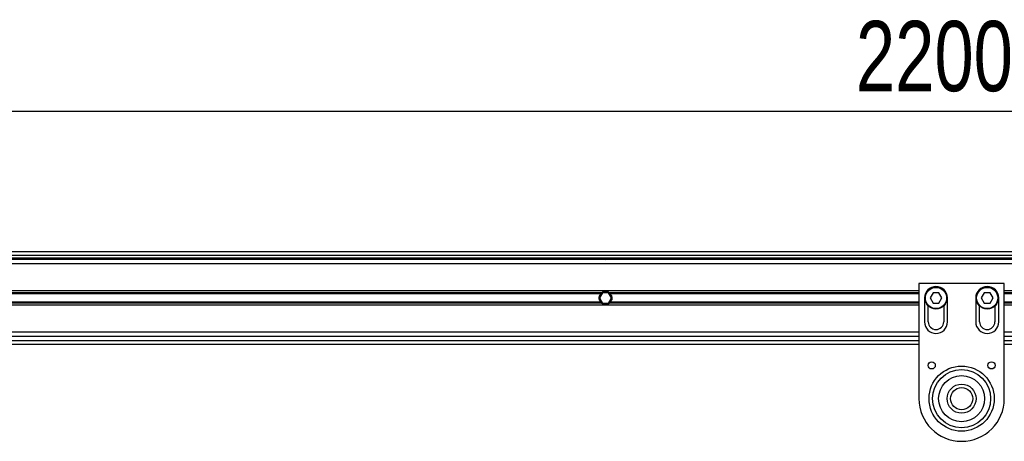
# Model space of a CAD drawing. Header units: millimetres. Extents: x 0 to 420, y 0 to 297.
# Tile 12 of 19: x 98 to 140, y 217 to 235. Entities that reach past the tile are written whole.
import ezdxf

# ---------------------------------------------------------------- set-up
doc = ezdxf.new("R2010")
doc.units = ezdxf.units.MM
doc.layers.add('QUOTE', color=174, linetype='Continuous')
doc.styles.add('SLDTEXTSTYLE3', font='TXT', dxfattribs={"width": 0.75})
doc.dimstyles.new('SLDDIMSTYLE0', dxfattribs={"dimtxt": 3, "dimasz": 3, "dimexe": 0, "dimexo": 0.0625, "dimgap": 0.75, "dimtad": 1, "dimlfac": 13.728588, "dimrnd": 1e-09, "dimzin": 12, "dimdsep": 46, "dimtxsty": 'SLDTEXTSTYLE3', "dimsah": 1, "dimcen": 0.09, "dimadec": 0, "dimazin": 3, "dimtfac": 1, "dimtdec": 3, "dimtofl": 0, "dimtmove": 0, "dimatfit": 3, "dimfxl": 0, "dimfrac": 2, "dimtolj": 1, "dimtzin": 12, "dimarcsym": 0})

# ---------------------------------------------------------------- blocks, each defined once
blk = doc.blocks.new('_D')
at = {"layer": 'QUOTE'}
for p, q in [((57.763, 225.592), (57.763, 233.551)), ((218.012, 225.592), (218.012, 233.551)), ((218.012, 231.551), (57.763, 231.551))]:
    blk.add_line(p, q, dxfattribs=at)
for points in [[(57.763, 231.551), (60.763, 231.051), (60.763, 232.051)], [(218.012, 231.551), (215.012, 232.051), (215.012, 231.051)]]:
    blk.add_solid(points, dxfattribs=at)
at = {"layer": 'QUOTE', "insert": (133.454, 235.418), "char_height": 3, "attachment_point": 1, "style": 'SLDTEXTSTYLE3'}
blk.add_mtext('2200', dxfattribs=at)

msp = doc.modelspace()

# ---------------------------------------------------------------- linework, layer by layer
at = {"color": 7, "linetype": 'Continuous', "lineweight": 25}
for p, q in [((215.28952, 225.55889), (57.76282, 225.55889)), ((59.76594, 225.41321), (215.24443, 225.41321)), ((59.8752, 225.30395), (215.24443, 225.30395)), ((204.53684, 225.23111), (71.23835, 225.23111)), ((122.69222, 225.30395), (122.77315, 225.23111)), ((123.13736, 225.23111), (123.21829, 225.30395)), ((204.53684, 225.049), (71.23835, 225.049)), ((136.13942, 223.89448), (75.973, 223.89448)), ((136.13942, 224.21134), (136.13942, 219.29459)), ((139.78146, 224.21134), (136.13942, 224.21134)), ((139.78146, 219.29459), (139.78146, 224.21134)), ((204.53684, 223.89448), (139.78146, 223.89448)), ((122.61587, 223.81552), (92.70154, 223.81552)), ((122.56903, 223.7737), (92.74838, 223.7737)), ((122.56903, 223.41068), (92.74838, 223.41068)), ((122.64699, 223.81071), (122.52082, 223.59219)), ((122.52082, 223.59219), (122.64699, 223.37367)), ((122.89932, 223.81071), (122.64699, 223.81071)), ((123.02548, 223.59219), (122.89932, 223.81071)), ((122.89932, 223.37367), (123.02548, 223.59219)), ((136.13942, 223.81552), (122.93043, 223.81552)), ((136.13942, 223.7737), (122.97727, 223.7737)), ((136.13942, 223.41068), (122.97727, 223.41068)), ((136.37615, 223.59219), (136.37615, 222.57242)), ((136.74166, 223.81071), (136.6155, 223.59219)), ((136.6155, 223.59219), (136.74166, 223.37367)), ((136.99399, 223.81071), (136.74166, 223.81071)), ((137.12016, 223.59219), (136.99399, 223.81071)), ((136.99399, 223.37367), (137.12016, 223.59219)), ((137.3595, 222.57242), (137.3595, 223.59219)), ((138.56137, 223.59219), (138.56137, 222.57242)), ((138.92689, 223.81071), (138.80072, 223.59219)), ((138.80072, 223.59219), (138.92689, 223.37367)), ((139.17921, 223.81071), (138.92689, 223.81071)), ((139.30538, 223.59219), (139.17921, 223.81071)), ((139.17921, 223.37367), (139.30538, 223.59219)), ((139.54472, 222.57242), (139.54472, 223.59219)), ((152.84477, 223.81552), (139.78146, 223.81552)), ((152.79792, 223.7737), (139.78146, 223.7737)), ((152.79792, 223.41068), (139.78146, 223.41068)), ((136.13942, 223.2899), (75.973, 223.2899)), ((122.61587, 223.36886), (92.70154, 223.36886)), ((122.64699, 223.37367), (122.89932, 223.37367)), ((136.13942, 223.36886), (122.93043, 223.36886)), ((136.54005, 222.57242), (136.54005, 223.25054)), ((136.74166, 223.37367), (136.99399, 223.37367)), ((137.19561, 223.25054), (137.19561, 222.57242)), ((138.72527, 222.57242), (138.72527, 223.25054)), ((138.92689, 223.37367), (139.17921, 223.37367)), ((139.38083, 223.25054), (139.38083, 222.57242)), ((152.84477, 223.36886), (139.78146, 223.36886)), ((204.53684, 223.2899), (139.78146, 223.2899)), ((59.76594, 221.77117), (136.13942, 221.77117)), ((136.13942, 222.13538), (71.23835, 222.13538)), ((136.13942, 221.95327), (71.23835, 221.95327)), ((204.53684, 222.13538), (139.78146, 222.13538)), ((204.53684, 221.95327), (139.78146, 221.95327)), ((139.78146, 221.77117), (215.00178, 221.77117)), ((57.76282, 221.62549), (136.13942, 221.62549)), ((139.78146, 221.62549), (215.28952, 221.62549))]:
    msp.add_line(p, q, dxfattribs=at)
for centre, radius in [((136.86783, 223.59219), 0.47346), ((136.86783, 223.59219), 0.45161), ((139.05305, 223.59219), 0.47346), ((139.05305, 223.59219), 0.45161), ((136.68573, 220.71498), 0.15297), ((137.96044, 219.29459), 1.38971), ((137.96044, 219.29459), 1.38971), ((137.96044, 219.29459), 1.23829), ((139.23515, 220.71498), 0.15297), ((137.96044, 219.29459), 0.98335), ((137.96044, 219.29459), 0.61915), ((137.96044, 219.29459), 0.47346)]:
    msp.add_circle(centre, radius, dxfattribs=at)
for centre, radius, start, end in [((122.77315, 223.59219), 0.27315, 54.84472, 125.15528), ((122.77315, 223.59219), 0.26587, 57.139529, 122.860471), ((136.86783, 223.59219), 0.49167, 0, 180), ((139.05305, 223.59219), 0.49167, 0, 180), ((122.77315, 223.59219), 0.27315, 234.844719, 305.155281), ((122.77315, 223.59219), 0.26587, 237.139528, 302.860472), ((136.86783, 222.57242), 0.49167, 180, 0), ((136.86783, 222.57242), 0.32778, 180, 0), ((139.05305, 222.57242), 0.49167, 180, 0), ((139.05305, 222.57242), 0.32778, 180, 0), ((137.96044, 219.29459), 1.82102, 180, 0)]:
    msp.add_arc(centre, radius, start, end, dxfattribs=at)
for points, knots in [([(122.56903, 223.41068), (122.55834, 223.42269), (122.54879, 223.43555), (122.53191, 223.46306), (122.52451, 223.47788), (122.5125, 223.50882), (122.50792, 223.52478), (122.50166, 223.55773), (122.50002, 223.57496), (122.49998, 223.6089), (122.50154, 223.62571), (122.50776, 223.65902), (122.51242, 223.67529), (122.52435, 223.70614), (122.53172, 223.72099), (122.54873, 223.74876), (122.55833, 223.76167), (122.56903, 223.7737)], [0, 0, 0, 0, 0.125, 0.125, 0.25, 0.25, 0.375, 0.375, 0.5, 0.5, 0.625, 0.625, 0.75, 0.75, 0.875, 0.875, 1, 1, 1, 1]), ([(122.56903, 223.7737), (122.57588, 223.7814), (122.58374, 223.78929), (122.59976, 223.80353), (122.60811, 223.81005), (122.61587, 223.81552)], [0, 0, 0, 0, 0.5, 0.5, 1, 1, 1, 1]), ([(122.61587, 223.36886), (122.6081, 223.37433), (122.5998, 223.38082), (122.58373, 223.39509), (122.57588, 223.40297), (122.56903, 223.41068)], [0, 0, 0, 0, 0.5, 0.5, 1, 1, 1, 1]), ([(122.62889, 223.81552), (122.62051, 223.8101), (122.61167, 223.8037), (122.59882, 223.793), (122.59464, 223.7893), (122.58651, 223.78162), (122.58254, 223.77762), (122.57889, 223.7737)], [0, 0, 0, 0, 0.5, 0.5, 0.75, 0.75, 1, 1, 1, 1]), ([(122.57889, 223.41068), (122.58619, 223.40286), (122.59456, 223.39492), (122.61162, 223.38072), (122.62053, 223.37427), (122.62889, 223.36886)], [0, 0, 0, 0, 0.5, 0.5, 1, 1, 1, 1]), ([(122.96742, 223.7737), (122.96011, 223.78152), (122.95174, 223.78946), (122.93468, 223.80366), (122.92578, 223.81011), (122.91741, 223.81552)], [0, 0, 0, 0, 0.5, 0.5, 1, 1, 1, 1]), ([(122.91741, 223.36886), (122.9258, 223.37428), (122.93463, 223.38068), (122.94749, 223.39138), (122.95166, 223.39508), (122.95979, 223.40276), (122.96376, 223.40676), (122.96742, 223.41068)], [0, 0, 0, 0, 0.5, 0.5, 0.75, 0.75, 1, 1, 1, 1]), ([(122.93043, 223.81552), (122.9382, 223.81005), (122.9465, 223.80356), (122.96257, 223.78929), (122.97042, 223.7814), (122.97727, 223.7737)], [0, 0, 0, 0, 0.5, 0.5, 1, 1, 1, 1]), ([(122.97727, 223.41068), (122.97043, 223.40298), (122.96256, 223.39508), (122.94654, 223.38085), (122.93819, 223.37433), (122.93043, 223.36886)], [0, 0, 0, 0, 0.5, 0.5, 1, 1, 1, 1]), ([(122.97727, 223.7737), (122.98796, 223.76168), (122.99751, 223.74883), (123.0144, 223.72132), (123.02179, 223.7065), (123.0338, 223.67556), (123.03839, 223.6596), (123.04464, 223.62665), (123.04629, 223.60942), (123.04632, 223.57548), (123.04477, 223.55866), (123.03854, 223.52536), (123.03388, 223.50909), (123.02195, 223.47824), (123.01458, 223.46339), (122.99757, 223.43562), (122.98797, 223.42271), (122.97727, 223.41068)], [0, 0, 0, 0, 0.125, 0.125, 0.25, 0.25, 0.375, 0.375, 0.5, 0.5, 0.625, 0.625, 0.75, 0.75, 0.875, 0.875, 1, 1, 1, 1])]:
    msp.add_open_spline(points, degree=3, knots=knots, dxfattribs=at)

# ---------------------------------------------------------------- dimensions: what is measured, and where the dimension line sits
at = {"layer": 'QUOTE'}
dim = msp.add_linear_dim(base=(57.76282, 231.55063), p1=(218.01237, 223.59219), p2=(57.76282, 223.59219), dimstyle='SLDDIMSTYLE0', dxfattribs=at)
dim.commit()
dim.dimension.update_dxf_attribs({"geometry": '_D', "text_midpoint": (137.8876, 231.55063), "dimtype": 160})

doc.saveas('drawing.dxf')
